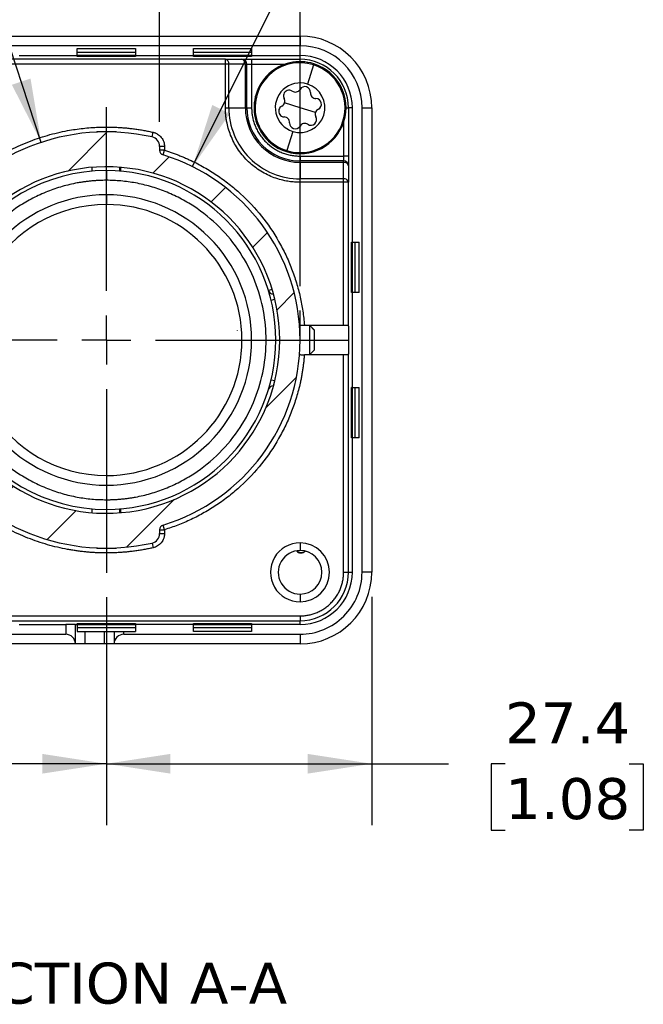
# Model space of a CAD drawing. Header units: millimetres. Extents: x 13 to 546, y 13 to 419.
# Tile 5 of 17: x 151 to 216, y 250 to 352. Entities that reach past the tile are written whole.
import ezdxf

# ---------------------------------------------------------------- set-up
doc = ezdxf.new("R2010")
doc.units = ezdxf.units.MM
doc.header["$LTSCALE"] = 2
doc.linetypes.add('SLD-Center', pattern=[19.05, 15.24, -1.27, 1.27, -1.27])
doc.linetypes.add('SLD-Solid', pattern=[0])
doc.layers.add('CENTER', color=40, linetype='SLD-Center')
doc.layers.add('DIMENSIONS', color=140, linetype='SLD-Solid', lineweight=25)
doc.layers.add('TEXT', color=140, linetype='SLD-Solid', lineweight=25)
doc.styles.add('SLDTEXTSTYLE0', font='VERDANA.TTF')
doc.dimstyles.new('SLDDIMSTYLE0', dxfattribs={"dimtxt": 4.316015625, "dimasz": 6.603999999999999, "dimexe": 0, "dimexo": 0.0625, "dimgap": 1.07900390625, "dimtad": 0, "dimtih": 1, "dimtoh": 1, "dimrnd": 1e-09, "dimzin": 12, "dimdsep": 46, "dimtxsty": 'SLDTEXTSTYLE0', "dimsah": 1, "dimcen": 0.09, "dimadec": 0, "dimazin": 3, "dimtfac": 1, "dimtofl": 0, "dimtmove": 0, "dimatfit": 3, "dimfxl": 0, "dimfrac": 2, "dimtolj": 1, "dimtzin": 12, "dimarcsym": 0})
doc.dimstyles.new('SLDDIMSTYLE2', dxfattribs={"dimtxt": 4.316015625, "dimasz": 6.603999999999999, "dimexe": 0, "dimexo": 0.0625, "dimgap": 1.07900390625, "dimtad": 0, "dimtih": 1, "dimtoh": 1, "dimrnd": 1e-09, "dimzin": 12, "dimdsep": 46, "dimtxsty": 'SLDTEXTSTYLE0', "dimsah": 1, "dimcen": 0.09, "dimadec": 0, "dimazin": 3, "dimtfac": 1, "dimtmove": 0, "dimatfit": 0, "dimfxl": 0, "dimfrac": 2, "dimtolj": 1, "dimtzin": 12, "dimarcsym": 0})
doc.dimstyles.new('SLDDIMSTYLE3', dxfattribs={"dimtxt": 4.316015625, "dimasz": 6.603999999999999, "dimexe": 0, "dimexo": 0.0625, "dimgap": 1.07900390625, "dimtad": 0, "dimtih": 1, "dimtoh": 1, "dimrnd": 1e-09, "dimzin": 4, "dimdsep": 46, "dimtxsty": 'SLDTEXTSTYLE0', "dimsah": 1, "dimcen": 0, "dimadec": 0, "dimazin": 1, "dimtfac": 1, "dimtofl": 0, "dimtmove": 0, "dimatfit": 3, "dimfxl": 0, "dimfrac": 2, "dimtolj": 1, "dimtzin": 12, "dimarcsym": 0})

# ---------------------------------------------------------------- blocks, each defined once
blk = doc.blocks.new('_D_6')
at = {"layer": 'DIMENSIONS'}
for p, q in [((138.3385113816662, 326.7685488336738), (138.3385113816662, 388.2733911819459)), ((165.8385113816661, 341.0632881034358), (165.8385113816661, 388.2733911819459)), ((112.3509504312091, 381.9233907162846), (110.9016218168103, 381.9233907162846)), ((110.9016218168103, 381.9233907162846), (110.9016218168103, 375.0638227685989)), ((125.1763835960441, 381.9233907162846), (126.6257122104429, 381.9233907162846)), ((126.6257122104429, 381.9233907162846), (126.6257122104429, 375.0638227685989)), ((138.3385113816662, 381.9233911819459), (131.0246203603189, 381.9233911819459)), ((165.8385113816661, 381.9233911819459), (138.3385113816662, 381.9233911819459)), ((110.9016218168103, 375.0638227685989), (112.3509504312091, 375.0638227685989)), ((126.6257122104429, 375.0638227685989), (125.1763835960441, 375.0638227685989))]:
    blk.add_line(p, q, dxfattribs=at)
for points in [[(138.3385113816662, 381.9233911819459), (144.9425113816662, 380.9073911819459), (144.9425113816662, 382.9393911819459)], [(165.8385113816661, 381.9233911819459), (159.234511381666, 382.9393911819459), (159.234511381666, 380.9073911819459)]]:
    blk.add_solid(points, dxfattribs=at)
at = {"layer": 'DIMENSIONS', "char_height": 4.233333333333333, "attachment_point": 1, "style": 'SLDTEXTSTYLE0'}
for s, insert in [('27.5', (112.3509508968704, 388.2664298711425)), ('1.08', (112.3509504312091, 380.4406426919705))]:
    blk.add_mtext(s, dxfattribs=dict(at, insert=insert))
blk = doc.blocks.new('_D_7')
at = {"layer": 'DIMENSIONS'}
for p, q in [((165.8385113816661, 341.0632881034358), (165.8385113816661, 388.2733911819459)), ((180.3385113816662, 324.1018326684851), (180.3385113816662, 388.2733911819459)), ((165.8385113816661, 381.9233911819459), (153.1385113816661, 381.9233911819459)), ((180.3385113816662, 381.9233911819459), (192.5993807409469, 381.9233911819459)), ((198.4476170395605, 381.9233907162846), (196.9982884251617, 381.9233907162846)), ((196.9982884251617, 381.9233907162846), (196.9982884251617, 375.0638227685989)), ((211.2730502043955, 381.9233907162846), (212.7223788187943, 381.9233907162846)), ((212.7223788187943, 381.9233907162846), (212.7223788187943, 375.0638227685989)), ((196.9982884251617, 375.0638227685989), (198.4476170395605, 375.0638227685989)), ((212.7223788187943, 375.0638227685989), (211.2730502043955, 375.0638227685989))]:
    blk.add_line(p, q, dxfattribs=at)
for points in [[(165.8385113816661, 381.9233911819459), (159.234511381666, 382.9393911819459), (159.234511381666, 380.9073911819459)], [(180.3385113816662, 381.9233911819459), (186.9425113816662, 380.9073911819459), (186.9425113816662, 382.9393911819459)]]:
    blk.add_solid(points, dxfattribs=at)
at = {"layer": 'DIMENSIONS', "char_height": 4.233333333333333, "attachment_point": 1, "style": 'SLDTEXTSTYLE0'}
for s, insert in [('14.5', (198.4476175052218, 388.2664298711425)), ('0.57', (198.4476170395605, 380.4406426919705))]:
    blk.add_mtext(s, dxfattribs=dict(at, insert=insert))
blk = doc.blocks.new('_D_8')
at = {"layer": 'DIMENSIONS'}
for p, q in [((169.2389695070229, 336.4336718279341), (182.4893228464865, 363.0973457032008)), ((182.4893228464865, 363.0973457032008), (195.1893228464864, 363.0973457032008)), ((198.4476168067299, 363.0973452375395), (196.9982881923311, 363.0973452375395)), ((196.9982881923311, 363.0973452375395), (196.9982881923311, 356.2377772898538)), ((211.2730499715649, 363.0973452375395), (212.7223785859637, 363.0973452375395)), ((212.7223785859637, 363.0973452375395), (212.7223785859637, 356.2377772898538)), ((196.9982881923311, 356.2377772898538), (198.4476168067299, 356.2377772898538)), ((212.7223785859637, 356.2377772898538), (211.2730499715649, 356.2377772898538))]:
    blk.add_line(p, q, dxfattribs=at)
blk.add_solid([(169.2389695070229, 336.4336718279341), (173.0877482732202, 341.8955372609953), (171.2680532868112, 342.7998238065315)], dxfattribs=at)
at = {"layer": 'DIMENSIONS', "char_height": 4.233333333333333, "attachment_point": 1, "style": 'SLDTEXTSTYLE0'}
for s, insert in [('%%c', (195.1893228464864, 369.4403843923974)), ('40.0', (201.7059121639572, 369.4403843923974)), ('1.57', (198.4476168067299, 361.6145972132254))]:
    blk.add_mtext(s, dxfattribs=dict(at, insert=insert))
blk = doc.blocks.new('_D_9')
at = {"layer": 'DIMENSIONS'}
for p, q in [((112.3509501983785, 363.0973452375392), (110.9016215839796, 363.0973452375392)), ((110.9016215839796, 363.0973452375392), (110.9016215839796, 356.2377772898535)), ((125.1763833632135, 363.0973452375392), (126.6257119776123, 363.0973452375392)), ((126.6257119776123, 363.0973452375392), (126.6257119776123, 356.2377772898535)), ((145.6499958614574, 363.0973457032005), (128.4346782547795, 363.0973457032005)), ((153.6095406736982, 338.9431547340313), (145.6499958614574, 363.0973457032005)), ((110.9016215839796, 356.2377772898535), (112.3509501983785, 356.2377772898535)), ((126.6257119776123, 356.2377772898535), (125.1763833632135, 356.2377772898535))]:
    blk.add_line(p, q, dxfattribs=at)
blk.add_solid([(153.6095406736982, 338.9431547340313), (152.5076086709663, 345.5333609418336), (150.5776938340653, 344.8973949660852)], dxfattribs=at)
at = {"layer": 'DIMENSIONS', "char_height": 4.233333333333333, "attachment_point": 1, "style": 'SLDTEXTSTYLE0'}
for s, insert in [('%%c', (109.092656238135, 369.4403843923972)), ('43.0', (115.6092455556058, 369.4403843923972)), ('1.69', (112.3509501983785, 361.6145972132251))]:
    blk.add_mtext(s, dxfattribs=dict(at, insert=insert))
blk = doc.blocks.new('_D_12')
at = {"layer": 'DIMENSIONS'}
for p, q in [((160.3385113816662, 291.9432881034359), (160.3385113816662, 268.3951137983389)), ((187.7385113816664, 291.9832881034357), (187.7385113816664, 268.3951137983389)), ((160.3385113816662, 274.7451137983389), (187.7385113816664, 274.7451137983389)), ((187.7385113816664, 274.7451137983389), (195.6621642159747, 274.7451137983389)), ((201.5104005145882, 274.7451133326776), (200.0610719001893, 274.7451133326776)), ((200.0610719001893, 274.7451133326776), (200.0610719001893, 267.8855453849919)), ((214.3358336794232, 274.7451133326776), (215.785162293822, 274.7451133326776)), ((215.785162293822, 274.7451133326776), (215.785162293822, 267.8855453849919)), ((200.0610719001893, 267.8855453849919), (201.5104005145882, 267.8855453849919)), ((215.785162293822, 267.8855453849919), (214.3358336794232, 267.8855453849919))]:
    blk.add_line(p, q, dxfattribs=at)
for points in [[(160.3385113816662, 274.7451137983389), (166.9425113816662, 273.7291137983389), (166.9425113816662, 275.7611137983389)], [(187.7385113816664, 274.7451137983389), (181.1345113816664, 275.7611137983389), (181.1345113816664, 273.7291137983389)]]:
    blk.add_solid(points, dxfattribs=at)
at = {"layer": 'DIMENSIONS', "char_height": 4.233333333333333, "attachment_point": 1, "style": 'SLDTEXTSTYLE0'}
for s, insert in [('27.4', (201.5104009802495, 281.0881524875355)), ('1.08', (201.5104005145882, 273.2623653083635))]:
    blk.add_mtext(s, dxfattribs=dict(at, insert=insert))
blk = doc.blocks.new('_D_13')
at = {"layer": 'DIMENSIONS'}
for p, q in [((132.9385113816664, 291.9832881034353), (132.9385113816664, 268.3951137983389)), ((160.3385113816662, 291.9432881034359), (160.3385113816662, 268.3951137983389)), ((112.3509504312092, 274.7451133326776), (110.9016218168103, 274.7451133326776)), ((110.9016218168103, 274.7451133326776), (110.9016218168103, 267.8855453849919)), ((125.1763835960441, 274.7451133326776), (126.625712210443, 274.7451133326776)), ((126.625712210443, 274.7451133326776), (126.625712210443, 267.8855453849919)), ((132.9385113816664, 274.7451137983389), (131.024620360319, 274.7451137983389)), ((160.3385113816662, 274.7451137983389), (132.9385113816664, 274.7451137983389)), ((110.9016218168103, 267.8855453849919), (112.3509504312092, 267.8855453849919)), ((126.625712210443, 267.8855453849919), (125.1763835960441, 267.8855453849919))]:
    blk.add_line(p, q, dxfattribs=at)
for points in [[(132.9385113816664, 274.7451137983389), (139.5425113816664, 273.7291137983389), (139.5425113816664, 275.761113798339)], [(160.3385113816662, 274.7451137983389), (153.7345113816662, 275.761113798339), (153.7345113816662, 273.7291137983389)]]:
    blk.add_solid(points, dxfattribs=at)
at = {"layer": 'DIMENSIONS', "char_height": 4.233333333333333, "attachment_point": 1, "style": 'SLDTEXTSTYLE0'}
for s, insert in [('27.4', (112.3509508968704, 281.0881524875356)), ('1.08', (112.3509504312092, 273.2623653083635))]:
    blk.add_mtext(s, dxfattribs=dict(at, insert=insert))
blk = doc.blocks.new('SW_CENTERMARKSYMBOL_0')
at = {"layer": 'CENTER', "color": 0}
for p, q in [((0, 5.079999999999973), (0, 24.03999999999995)), ((0, 0), (0, 2.539999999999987)), ((-5.080000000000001, 0), (-24.04000000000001, 0)), ((0, 0), (-2.540000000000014, 0)), ((0, 0), (0, -2.540000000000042)), ((0, 0), (2.539999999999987, 0)), ((5.080000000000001, 0), (24.03999999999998, 0)), ((0, -5.080000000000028), (0, -24.04000000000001))]:
    blk.add_line(p, q, dxfattribs=at)

msp = doc.modelspace()

# ---------------------------------------------------------------- hatches: boundary and pattern name
at = {"layer": 'DIMENSIONS'}
h = msp.add_hatch(dxfattribs=at)
h.set_pattern_fill('ANSI31', color=256, scale=2, style=0)
h.set_pattern_definition([(45, (0, 0), (-4.490128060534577, 4.490128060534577), [])])
edge = h.paths.add_edge_path(flags=0)
edge.add_arc((160.3385113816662, 318.5232881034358), 20, 287.0186474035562, 360.0000000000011)
edge.add_arc((160.3385113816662, 318.5232881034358), 20, 3.256887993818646e-13, 72.98135259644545)
edge.add_arc((166.3385113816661, 338.1255838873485), 0.4999999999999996, 180, 252.9813525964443, ccw=False)
edge.add_line((165.8385113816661, 338.1255838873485), (165.8385113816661, 338.5232881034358))
edge.add_arc((164.8385113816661, 338.5232881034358), 1, 0, 77.31961650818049)
edge.add_arc((160.3385113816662, 318.5232881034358), 21.5, 77.31961650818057, 282.680383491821)
edge.add_arc((164.8385113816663, 298.5232881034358), 1, 282.680383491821, 360.0000000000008)
edge.add_line((165.8385113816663, 298.5232881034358), (165.8385113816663, 298.9209923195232))
edge.add_arc((166.3385113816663, 298.9209923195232), 0.4999999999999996, 107.01864740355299, 180, ccw=False)
edge = h.paths.add_edge_path(flags=0)
edge.add_arc((160.3385113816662, 318.5232881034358), 17.9, 190.0149105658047, 359.99999999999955, ccw=False)
edge.add_line((142.7112620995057, 315.4103983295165), (142.7112620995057, 321.6361778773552))
edge.add_arc((160.3385113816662, 318.5232881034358), 17.9, -5.115907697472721e-13, 169.9850894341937, ccw=False)

# ---------------------------------------------------------------- linework, layer by layer
for p, q in [((140.3385113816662, 349.9232881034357), (180.3385113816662, 349.9232881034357)), ((180.3385113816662, 349.9232881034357), (180.3385113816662, 348.9232881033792)), ((180.3385113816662, 348.9232881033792), (140.3385113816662, 348.9232881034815)), ((151.3385113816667, 347.9232881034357), (157.3385113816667, 347.9232881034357)), ((157.3385113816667, 348.6232881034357), (163.3385113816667, 348.6232881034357)), ((157.3385113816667, 347.9232881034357), (157.3385113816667, 348.6232881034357)), ((163.3385113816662, 348.2232881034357), (157.3385113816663, 348.2232881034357)), ((163.3385113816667, 347.9232881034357), (157.3385113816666, 347.9232881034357)), ((157.3385113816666, 347.8232881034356), (157.3385113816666, 347.9232881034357)), ((163.3385113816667, 348.6232881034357), (163.3385113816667, 347.9232881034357)), ((163.3385113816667, 347.9232881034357), (169.3385113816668, 347.9232881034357)), ((163.3385113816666, 347.9232881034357), (163.3385113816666, 347.8232881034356)), ((169.3385113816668, 348.6232881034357), (175.3385113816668, 348.6232881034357)), ((169.3385113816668, 347.9232881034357), (169.3385113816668, 348.6232881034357)), ((175.3385113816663, 348.2232881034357), (169.3385113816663, 348.2232881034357)), ((175.3385113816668, 347.9232881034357), (169.3385113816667, 347.9232881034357)), ((169.3385113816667, 347.8232881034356), (169.3385113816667, 347.9232881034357)), ((175.3385113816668, 348.6232881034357), (175.3385113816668, 347.9232881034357)), ((175.3385113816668, 347.9232881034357), (180.3385113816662, 347.9232881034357)), ((175.3385113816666, 347.9232881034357), (175.3385113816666, 347.8232881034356)), ((180.3385113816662, 347.5232881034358), (180.3385113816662, 347.9232881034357)), ((172.6314046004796, 347.5232881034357), (140.3385113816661, 347.5232881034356)), ((172.6314046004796, 347.0232881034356), (140.3385113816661, 347.0232881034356)), ((163.3385113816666, 347.8232881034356), (157.3385113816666, 347.8232881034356)), ((175.3385113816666, 347.8232881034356), (169.3385113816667, 347.8232881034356)), ((172.6314046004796, 347.0232881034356), (172.6314046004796, 347.5232881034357)), ((172.6314046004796, 347.5232881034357), (174.3385113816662, 347.5232881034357)), ((172.6314046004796, 342.5232881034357), (172.6314046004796, 347.0232881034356)), ((172.9849579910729, 347.0232881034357), (172.6314046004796, 347.0232881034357)), ((172.9849579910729, 342.5232881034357), (172.9849579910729, 347.0232881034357)), ((174.6920647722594, 347.0232881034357), (172.9849579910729, 347.0232881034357)), ((174.6920647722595, 342.5232881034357), (174.6920647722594, 347.0232881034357)), ((174.8385113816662, 347.0232881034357), (174.6920647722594, 347.0232881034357)), ((174.8385113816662, 342.5232881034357), (174.8385113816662, 347.0232881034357)), ((174.8385113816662, 347.0232881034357), (175.3385113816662, 347.0232881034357)), ((175.3385113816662, 347.5232881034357), (175.3385113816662, 347.0232881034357)), ((175.3385113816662, 347.5232881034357), (180.3385113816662, 347.5232881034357)), ((175.3385113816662, 347.0232881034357), (175.3385113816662, 342.5232881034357)), ((175.3385113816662, 347.0232881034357), (178.8178207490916, 347.0232881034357)), ((180.3385113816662, 347.2732881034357), (180.3385113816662, 347.5232881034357)), ((181.7172022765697, 346.9553975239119), (181.0981460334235, 344.9653031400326)), ((181.7494024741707, 347.0589122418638), (181.7172022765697, 346.9553975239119)), ((180.3385113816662, 342.5232881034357), (178.7433243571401, 343.0195009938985)), ((172.6314046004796, 342.5232881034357), (172.9849579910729, 342.5232881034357)), ((172.9849579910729, 342.5232881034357), (174.6920647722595, 342.5232881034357)), ((174.6920647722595, 342.5232881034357), (174.8385113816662, 342.5232881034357)), ((174.8385113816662, 342.5232881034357), (175.3385113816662, 342.5232881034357)), ((181.9336984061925, 342.0270752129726), (180.3385113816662, 342.5232881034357)), ((185.0885113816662, 342.5232881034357), (185.3385113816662, 342.5232881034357)), ((185.3385113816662, 342.5232881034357), (185.3385113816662, 337.5232881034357)), ((185.7385113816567, 342.5232881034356), (185.3385113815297, 342.5232881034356)), ((185.7385113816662, 328.6232881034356), (185.7385113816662, 342.5232881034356)), ((186.7385113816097, 294.5232881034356), (186.7385113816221, 342.5232881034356)), ((186.7385113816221, 342.5232881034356), (187.7385113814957, 342.5232881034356)), ((187.7385113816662, 342.5232881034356), (187.7385113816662, 294.5232881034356)), ((184.8385113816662, 341.0025974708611), (184.8385113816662, 337.5232881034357)), ((159.3385113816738, 340.0232881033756), (159.3140920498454, 339.9988687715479)), ((161.2627359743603, 340.0232881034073), (159.3385113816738, 340.0232881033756)), ((160.3385113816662, 340.0232881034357), (160.3385113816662, 340.5232881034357)), ((161.3385113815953, 340.0232881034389), (161.2627359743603, 340.0232881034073)), ((161.2818730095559, 340.0025820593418), (161.2627359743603, 340.0232881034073)), ((161.3629307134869, 339.9988687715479), (161.3385113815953, 340.0232881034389)), ((165.0580235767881, 339.4988978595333), (165.1677796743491, 339.986702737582)), ((179.5788767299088, 340.0812730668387), (178.9598204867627, 338.0911786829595)), ((165.8385113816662, 338.5232881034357), (165.8385113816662, 338.1255838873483)), ((166.3385113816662, 338.5232881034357), (165.8385113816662, 338.5232881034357)), ((166.3385113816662, 338.1255838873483), (165.8385113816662, 338.1255838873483)), ((166.1921699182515, 337.647479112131), (166.3385113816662, 338.1255838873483)), ((166.3385113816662, 338.5232881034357), (166.3385113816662, 338.1255838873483)), ((178.9598204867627, 338.0911786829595), (178.9276202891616, 337.9876639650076)), ((180.3385113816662, 337.5232881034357), (180.3385113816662, 337.0232881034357)), ((180.3385113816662, 337.5232881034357), (184.8385113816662, 337.5232881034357)), ((180.3385113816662, 336.876841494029), (180.3385113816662, 337.0232881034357)), ((184.8385113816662, 337.0232881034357), (180.3385113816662, 337.0232881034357)), ((180.3385113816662, 336.8768414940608), (180.3385113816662, 335.1697347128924)), ((184.8385113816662, 336.876841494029), (180.3385113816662, 336.876841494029)), ((184.8385113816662, 337.5232881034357), (184.8385113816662, 337.0232881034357)), ((185.3385113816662, 337.5232881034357), (184.8385113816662, 337.5232881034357)), ((184.8385113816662, 336.876841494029), (184.8385113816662, 337.0232881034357)), ((184.8385113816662, 335.1697347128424), (184.8385113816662, 336.876841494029)), ((158.8385113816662, 336.3603282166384), (158.8385113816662, 335.9588838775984)), ((160.3385113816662, 336.0232881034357), (160.3385113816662, 335.0232881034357)), ((161.7248482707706, 335.9682893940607), (161.7248482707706, 336.369522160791)), ((161.8385113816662, 335.9588783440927), (161.8385113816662, 336.3603282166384)), ((185.3385113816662, 336.5232881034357), (185.3385113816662, 334.8161813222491)), ((180.3385113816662, 334.8161813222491), (180.3385113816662, 335.1697347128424)), ((184.8385113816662, 335.1697347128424), (180.3385113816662, 335.1697347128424)), ((184.8385113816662, 334.8161813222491), (180.3385113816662, 334.8161813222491)), ((184.8385113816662, 334.8161813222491), (184.8385113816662, 335.1697347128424)), ((184.8385113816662, 320.0482881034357), (184.8385113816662, 334.8161813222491)), ((185.3385113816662, 334.8161813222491), (184.8385113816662, 334.8161813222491)), ((185.3385113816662, 319.963991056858), (185.3385113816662, 334.8161813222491)), ((160.3385113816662, 333.5232881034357), (160.3385113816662, 332.5232881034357)), ((185.6385113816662, 323.4232881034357), (185.6385113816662, 328.6232881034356)), ((185.6385113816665, 328.6232881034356), (185.7385113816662, 328.6232881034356)), ((185.7385113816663, 323.4232881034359), (185.7385113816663, 328.623288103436)), ((185.7385113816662, 328.6232881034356), (186.4385113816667, 328.6232881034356)), ((186.0385113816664, 323.4232881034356), (186.0385113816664, 328.6232881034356)), ((186.4385113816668, 323.4232881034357), (186.4385113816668, 328.6232881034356)), ((177.4602198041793, 323.744121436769), (177.0776117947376, 323.6274547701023)), ((177.3437174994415, 322.6552325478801), (177.7324079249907, 322.7496769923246)), ((177.5558718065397, 323.2732881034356), (177.5558718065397, 323.4194600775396)), ((177.5967702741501, 323.2732881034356), (177.5558718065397, 323.2732881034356)), ((185.7385113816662, 323.4232881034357), (185.6385113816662, 323.4232881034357)), ((185.7385113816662, 313.6232881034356), (185.7385113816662, 323.4232881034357)), ((186.4385113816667, 323.4232881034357), (185.7385113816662, 323.4232881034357)), ((173.8385113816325, 319.5232881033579), (173.8385113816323, 319.5157950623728)), ((181.3385113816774, 320.0120485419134), (180.3964394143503, 320.0120485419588)), ((180.7817101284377, 320.0482881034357), (184.8385113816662, 320.0482881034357)), ((181.3385113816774, 320.0232881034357), (180.783559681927, 320.0232881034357)), ((181.8385113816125, 319.5232881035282), (181.3385113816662, 320.0232881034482)), ((181.3385113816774, 320.0120485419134), (181.3385113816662, 320.0232881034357)), ((181.8385113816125, 319.515795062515), (181.3385113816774, 320.0120485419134)), ((181.3385113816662, 317.0232881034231), (181.3385113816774, 320.0120485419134)), ((181.8385113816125, 319.515795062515), (181.8385113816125, 319.5232881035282)), ((181.8385113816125, 317.5232881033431), (181.8385113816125, 319.515795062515)), ((185.3385113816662, 319.963991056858), (185.3385113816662, 318.5232881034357)), ((181.8385113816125, 318.5232881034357), (185.3385113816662, 318.5232881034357)), ((185.3385113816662, 318.5232881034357), (185.3385113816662, 317.0825851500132)), ((181.3385113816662, 317.0232881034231), (181.8385113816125, 317.5232881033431)), ((184.8385113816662, 316.9982881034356), (180.7817101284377, 316.9982881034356)), ((180.783559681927, 317.0232881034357), (181.3385113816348, 317.0232881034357)), ((184.8385113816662, 294.5232881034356), (184.8385113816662, 316.9982881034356)), ((185.3385113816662, 294.5232881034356), (185.3385113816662, 317.0825851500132)), ((177.7324079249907, 314.2968992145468), (177.3437174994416, 314.3913436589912)), ((177.5558718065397, 313.7732881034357), (177.5967702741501, 313.7732881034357)), ((185.6385113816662, 308.4232881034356), (185.6385113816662, 313.6232881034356)), ((185.7385113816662, 313.6232881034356), (185.6385113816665, 313.6232881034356)), ((185.7385113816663, 308.423288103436), (185.7385113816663, 313.623288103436)), ((185.7385113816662, 313.6232881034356), (186.4385113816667, 313.6232881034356)), ((186.0385113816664, 308.4232881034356), (186.0385113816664, 313.6232881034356)), ((186.4385113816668, 308.4232881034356), (186.4385113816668, 313.6232881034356)), ((185.7385113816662, 308.4232881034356), (185.6385113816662, 308.4232881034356)), ((185.7385113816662, 294.5232881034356), (185.7385113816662, 308.4232881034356)), ((186.4385113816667, 308.4232881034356), (185.7385113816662, 308.4232881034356)), ((160.3385113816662, 304.5232881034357), (160.3385113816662, 303.5232881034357)), ((160.3385113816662, 302.0232881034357), (160.3385113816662, 301.0232881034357)), ((158.8385113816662, 301.087692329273), (158.8385113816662, 300.6862479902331)), ((161.7248482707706, 300.6770540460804), (161.7248482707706, 301.0782868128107)), ((161.8385113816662, 300.6862479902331), (161.8385113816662, 301.087692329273)), ((166.3385113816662, 298.920992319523), (166.1921699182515, 299.3990970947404)), ((165.8385113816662, 298.920992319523), (165.8385113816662, 298.5232881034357)), ((165.8385113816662, 298.920992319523), (166.3385113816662, 298.920992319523)), ((165.8385113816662, 298.5232881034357), (166.3385113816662, 298.5232881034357)), ((166.3385113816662, 298.920992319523), (166.3385113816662, 298.5232881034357)), ((159.3140920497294, 297.0477074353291), (159.3385113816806, 297.0232881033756)), ((161.2627359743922, 297.0232881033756), (161.3038799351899, 297.0678053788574)), ((161.3385113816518, 297.0232881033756), (161.3629307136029, 297.0477074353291)), ((165.0580235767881, 297.5476783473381), (165.1677796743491, 297.0598734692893)), ((180.3385113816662, 297.5732881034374), (180.3385113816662, 296.7732881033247)), ((159.3385113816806, 297.0232881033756), (161.2627359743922, 297.0232881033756)), ((160.3385113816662, 297.0232881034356), (160.3385113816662, 296.5232881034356)), ((161.2627359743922, 297.0232881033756), (161.3385113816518, 297.0232881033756)), ((184.8385113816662, 294.5232881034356), (185.3385113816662, 294.5232881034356)), ((185.3385113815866, 294.5232881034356), (185.7385113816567, 294.5232881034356)), ((187.7385113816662, 294.5232881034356), (186.7385113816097, 294.5232881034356)), ((180.3385113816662, 292.2732881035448), (180.3385113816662, 291.4732881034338)), ((148.0456181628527, 290.0232881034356), (180.3385113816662, 290.0232881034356)), ((180.3385113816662, 290.0232881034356), (180.3385113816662, 289.5232881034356)), ((148.0456181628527, 289.5232881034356), (180.3385113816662, 289.5232881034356)), ((151.3385113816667, 289.1232881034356), (156.1385113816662, 289.1232881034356)), ((156.1385113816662, 289.1232881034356), (156.1385113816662, 288.1232881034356)), ((157.1385113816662, 289.1232881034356), (156.1385113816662, 289.1232881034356)), ((157.1385113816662, 287.1232881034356), (157.1385113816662, 289.1232881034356)), ((157.1385113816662, 289.1232881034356), (157.3385113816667, 289.1232881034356)), ((157.3385113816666, 289.2232881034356), (163.3385113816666, 289.2232881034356)), ((157.3385113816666, 289.1232881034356), (157.3385113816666, 289.2232881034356)), ((157.3385113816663, 289.1232881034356), (163.3385113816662, 289.1232881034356)), ((157.3385113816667, 289.1232881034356), (157.3385113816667, 288.4232881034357)), ((163.3385113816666, 289.2232881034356), (163.3385113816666, 289.1232881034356)), ((163.3385113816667, 289.1232881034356), (163.3385113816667, 288.4232881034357)), ((169.3385113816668, 289.1232881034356), (163.3385113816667, 289.1232881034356)), ((169.3385113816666, 289.2232881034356), (175.3385113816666, 289.2232881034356)), ((169.3385113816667, 289.1232881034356), (169.3385113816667, 289.2232881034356)), ((169.3385113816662, 289.1232881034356), (175.3385113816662, 289.1232881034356)), ((169.3385113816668, 288.4232881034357), (169.3385113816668, 289.1232881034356)), ((175.3385113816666, 289.2232881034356), (175.3385113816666, 289.1232881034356)), ((175.3385113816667, 289.1232881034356), (175.3385113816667, 288.4232881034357)), ((180.3385113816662, 289.1232881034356), (175.3385113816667, 289.1232881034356)), ((180.3385113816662, 289.1232881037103), (180.3385113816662, 289.5232881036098)), ((140.3385113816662, 288.1232881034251), (156.1385113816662, 288.1232881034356)), ((157.3385113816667, 288.8232881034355), (163.3385113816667, 288.8232881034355)), ((157.3385113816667, 288.4232881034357), (158.1385113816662, 288.4232881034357)), ((158.1385113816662, 287.1232881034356), (158.1385113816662, 288.4232881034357)), ((158.1385113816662, 288.4232881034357), (160.1385113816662, 288.4232881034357)), ((160.1385113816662, 287.1232881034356), (160.1385113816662, 288.4232881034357)), ((160.1385113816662, 288.4232881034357), (161.1385113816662, 288.4232881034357)), ((161.1385113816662, 288.4232881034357), (161.1385113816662, 287.1232881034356)), ((161.1385113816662, 288.4232881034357), (162.1385113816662, 288.4232881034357)), ((162.1385113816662, 288.1232881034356), (162.1385113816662, 288.4232881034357)), ((162.1385113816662, 288.4232881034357), (163.3385113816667, 288.4232881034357)), ((162.1385113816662, 288.1232881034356), (180.3385113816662, 288.1232881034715)), ((169.3385113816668, 288.8232881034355), (175.3385113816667, 288.8232881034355)), ((175.3385113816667, 288.4232881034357), (169.3385113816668, 288.4232881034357)), ((180.3385113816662, 288.1232881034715), (180.3385113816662, 287.1232881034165)), ((157.1385113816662, 287.1232881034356), (140.3385113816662, 287.1232881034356)), ((158.1385113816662, 287.1232881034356), (157.1385113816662, 287.1232881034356)), ((160.1385113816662, 287.1232881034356), (158.1385113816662, 287.1232881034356)), ((161.1385113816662, 287.1232881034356), (160.1385113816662, 287.1232881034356)), ((180.3385113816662, 287.1232881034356), (161.1385113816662, 287.1232881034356))]:
    msp.add_line(p, q)
for centre, radius, start, end in [((180.3385113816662, 342.5232881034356), 7.400000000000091, 0, 90), ((180.3385113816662, 342.5232881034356), 6.399999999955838, 6.786667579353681e-10, 90), ((180.3385113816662, 342.5232881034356), 5.400000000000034, 7.539092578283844e-14, 90), ((172.5430162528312, 347.0857881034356), 0.446339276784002, 351.9505330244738, 78.57824634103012), ((174.2501230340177, 347.0857881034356), 0.4463392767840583, 351.9505330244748, 78.57824634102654), ((174.3385113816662, 347.0232881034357), 0.5, 0, 90), ((180.3385113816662, 342.5232881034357), 4.750000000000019, 72.72071272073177, 252.720712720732), ((180.3385113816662, 342.5232881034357), 4.641592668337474, 72.72071272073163, 252.7207127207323), ((180.3385113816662, 342.5232881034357), 4.750000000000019, 252.720712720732, 72.72071272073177), ((180.3385113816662, 342.5232881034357), 4.641592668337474, 252.7207127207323, 72.72071272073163), ((180.3385113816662, 342.5232881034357), 5.000000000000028, 0, 90), ((180.3385113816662, 342.5232881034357), 2.557436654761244, 72.72071272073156, 252.7207127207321), ((180.3385113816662, 342.5232881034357), 2.557436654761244, 252.7207127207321, 72.72071272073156), ((179.2051453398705, 343.7506145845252), 0.5794166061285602, 162.7207127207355, 208.8416187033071), ((179.2051453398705, 343.7506145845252), 0.579416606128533, 56.599806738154, 162.7207127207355), ((179.8430639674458, 344.7180618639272), 0.5794166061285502, 236.5998067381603, 328.8416187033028), ((180.8347242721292, 344.1184751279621), 0.579416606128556, 356.5998067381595, 148.8416187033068), ((181.9915175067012, 344.0497450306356), 0.579416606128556, 176.5998067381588, 268.8416187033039), ((178.1900578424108, 343.1916049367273), 0.5794166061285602, 296.5998067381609, 28.84161870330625), ((181.9680903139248, 342.8911486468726), 0.5794166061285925, 296.5998067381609, 88.84161870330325), ((180.3385113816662, 342.5232881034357), 7.353553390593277, 180, 270.0000000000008), ((180.3385113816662, 342.5232881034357), 5.646446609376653, 180, 270.0000000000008), ((180.3385113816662, 342.5232881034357), 5.5, 180, 270.0000000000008), ((178.7089324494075, 342.1554275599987), 0.5794166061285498, 162.7207127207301, 268.8416187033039), ((178.7089324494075, 342.1554275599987), 0.5794166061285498, 116.5998067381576, 162.7207127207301), ((182.4869649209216, 341.854971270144), 0.5794166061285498, 162.7207127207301, 208.8416187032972), ((182.4869649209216, 341.854971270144), 0.5794166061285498, 116.5998067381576, 162.7207127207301), ((178.6855052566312, 340.9968311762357), 0.5794166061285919, 356.5998067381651, 88.84161870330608), ((179.8422984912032, 340.9281010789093), 0.5794166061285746, 176.5998067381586, 328.8416187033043), ((180.8339587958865, 340.3285143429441), 0.5794166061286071, 56.59980673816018, 148.8416187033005), ((181.4718774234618, 341.2959616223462), 0.5794166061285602, 236.5998067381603, 28.84161870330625), ((160.3385113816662, 318.5232881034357), 21.50000000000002, 77.31961650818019, 282.6803834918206), ((164.8385113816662, 338.5232881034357), 1.000000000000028, 0, 77.31961650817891), ((166.3385113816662, 338.1255838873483), 0.5000000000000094, 180, 252.9813525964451), ((160.3385113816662, 318.5232881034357), 19.99999999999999, 4.071109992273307e-13, 72.98135259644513), ((184.8385113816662, 336.5232881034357), 0.5, 0, 90), ((184.9010113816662, 336.4348997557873), 0.446339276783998, 11.42175365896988, 98.04946697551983), ((160.3385113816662, 318.5232881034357), 17.90000000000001, 4.09385362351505e-13, 169.9850894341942), ((160.3385113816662, 318.5232881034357), 17.5, 90, 270.0000000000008), ((160.3385113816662, 318.5232881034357), 17.5, 270.0000000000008, 90), ((184.9010113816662, 334.7277929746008), 0.446339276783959, 11.42175365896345, 98.04946697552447), ((160.3385113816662, 318.5232881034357), 14, 90, 270.0000000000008), ((160.3385113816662, 318.5232881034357), 14, 270.0000000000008, 90), ((177.5558718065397, 323.7732881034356), 0.5, 196.9577632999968, 270.0000000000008), ((160.3385113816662, 318.5232881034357), 17.90000000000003, 190.0149105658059, 4.09385362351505e-13), ((160.3385113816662, 318.5232881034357), 20, 287.0186474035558, 4.071109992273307e-13), ((177.5558718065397, 313.2732881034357), 0.5, 90, 163.0422366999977), ((166.3385113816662, 298.920992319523), 0.5000000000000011, 107.0186474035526, 179.9999999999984), ((164.8385113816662, 298.5232881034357), 1.000000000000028, 282.6803834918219, 0), ((180.3385113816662, 294.5232881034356), 3.050000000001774, 90, 270.0000000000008), ((180.3385113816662, 294.5232881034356), 3.050000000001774, 270.0000000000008, 90), ((180.3385113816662, 294.5232881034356), 2.250000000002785, 90, 270.0000000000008), ((180.4385113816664, 297.1232881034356), 0.6000000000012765, 219.2630328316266, 316.3317708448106), ((180.4385113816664, 297.1232881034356), 0.5525131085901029, 222.2282019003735, 313.3666017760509), ((180.3385113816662, 294.5232881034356), 2.250000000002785, 270.0000000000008, 90), ((180.3385113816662, 294.5232881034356), 5.000000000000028, 270.0000000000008, 0), ((180.3385113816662, 294.5232881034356), 5.400000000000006, 270.0000000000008, 0), ((180.3385113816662, 294.5232881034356), 6.399999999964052, 270.0000000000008, 1.011766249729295e-09), ((180.3385113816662, 294.5232881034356), 7.400000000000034, 270.0000000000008, 0), ((156.1385113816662, 287.1232881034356), 1, 0, 90), ((162.1385113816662, 287.1232881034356), 1, 90, 180)]:
    msp.add_arc(centre, radius, start, end)
for points, knots in [([(174.3385113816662, 347.5232881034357), (174.3393460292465, 347.5232881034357), (174.3410084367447, 347.5232881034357), (174.3546989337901, 347.5232881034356), (174.376643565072, 347.5232881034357), (174.419162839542, 347.5232881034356), (174.4964624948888, 347.5232881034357), (174.6264955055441, 347.5232881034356), (174.7853508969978, 347.5232881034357), (174.9631453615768, 347.5232881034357), (175.1499169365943, 347.5232881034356), (175.2756174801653, 347.5232881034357), (175.3385113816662, 347.5232881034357)], [0, 0, 0, 0, 0.06025898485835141, 0.1200207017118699, 0.1798243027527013, 0.2402078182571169, 0.3699983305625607, 0.5001303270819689, 0.6299209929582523, 0.7600531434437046, 0.8799432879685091, 1, 1, 1, 1]), ([(180.3385113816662, 334.8161813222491), (180.2443954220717, 334.8171693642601), (180.05633862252, 334.8191436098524), (179.7747654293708, 334.8351682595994), (179.4940962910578, 334.8607636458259), (179.2143248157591, 334.8968672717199), (178.7830630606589, 334.9685401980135), (178.2054889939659, 335.1044720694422), (177.4874913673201, 335.3494228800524), (176.7871779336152, 335.6681752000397), (175.8808703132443, 336.1976100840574), (174.8497896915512, 337.0345658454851), (174.0129436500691, 338.065510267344), (173.4834815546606, 338.9717973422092), (173.1647652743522, 339.6719398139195), (172.9197811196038, 340.3901068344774), (172.7693180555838, 341.0286416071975), (172.6841935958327, 341.5847630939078), (172.6396252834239, 342.0531190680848), (172.6341467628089, 342.3664544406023), (172.6314046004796, 342.5232881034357)], [0, 0, 0, 0, 0.02333726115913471, 0.04663109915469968, 0.06991278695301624, 0.09321364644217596, 0.1165649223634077, 0.1783068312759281, 0.2400920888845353, 0.3044081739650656, 0.3687677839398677, 0.5000056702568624, 0.6312435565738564, 0.6955596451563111, 0.7599192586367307, 0.8216611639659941, 0.8834464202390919, 0.9223120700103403, 0.9611148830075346, 0.9999999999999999, 0.9999999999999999, 0.9999999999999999, 0.9999999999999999]), ([(175.3385113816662, 342.5232881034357), (175.3395587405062, 342.4441514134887), (175.3416465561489, 342.2863995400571), (175.358701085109, 342.0508881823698), (175.3859774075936, 341.8174506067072), (175.4244552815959, 341.5860900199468), (175.4738749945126, 341.3568101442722), (175.5342987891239, 341.1296143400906), (175.6057308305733, 340.9045061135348), (175.7186981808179, 340.5985722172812), (175.8911923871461, 340.2193756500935), (176.1481627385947, 339.7796799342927), (176.4506065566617, 339.3650938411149), (176.9114683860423, 338.8541622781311), (177.4465379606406, 338.4195125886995), (178.0344401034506, 338.076090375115), (178.4886359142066, 337.8693750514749), (178.9545857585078, 337.7102067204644), (179.4182341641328, 337.6017550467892), (179.8809994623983, 337.5352913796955), (180.1859779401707, 337.5272899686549), (180.3385113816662, 337.5232881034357)], [0, 0, 0, 0, 0.03023994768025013, 0.06028061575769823, 0.0901883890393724, 0.1200305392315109, 0.1498747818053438, 0.1797888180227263, 0.2098398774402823, 0.2400942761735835, 0.3043854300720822, 0.3687436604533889, 0.4344028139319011, 0.500130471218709, 0.6313415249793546, 0.6956326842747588, 0.7599909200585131, 0.8217084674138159, 0.8834928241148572, 0.9417295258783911, 1, 1, 1, 1]), ([(160.3385113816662, 296.5232881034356), (160.1891431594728, 296.524159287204), (159.8906183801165, 296.5259004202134), (159.4432707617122, 296.5400124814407), (158.9967418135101, 296.5625483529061), (158.5510316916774, 296.5943302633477), (158.1061408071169, 296.6351381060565), (157.6620687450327, 296.6850310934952), (157.2188181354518, 296.7439921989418), (156.7763802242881, 296.8120300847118), (155.7819378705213, 296.9856480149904), (154.2496062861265, 297.3462445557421), (152.1999381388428, 298.0455886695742), (150.2011216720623, 298.9552452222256), (148.2660903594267, 300.0861343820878), (146.442286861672, 301.4164709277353), (144.7548780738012, 302.9394011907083), (143.2318080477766, 304.6269237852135), (141.9015516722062, 306.450566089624), (140.7705503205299, 308.3857568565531), (139.8609358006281, 310.3843284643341), (139.1615366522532, 312.4344314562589), (138.5275665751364, 315.1264606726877), (138.2149974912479, 318.5232879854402), (138.5275511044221, 321.9199407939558), (139.1614869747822, 324.6119753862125), (139.8608065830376, 326.6619224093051), (140.7704699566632, 328.6606611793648), (141.9013572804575, 330.5957136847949), (143.2316942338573, 332.4195114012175), (144.7546247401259, 334.1069216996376), (146.4421459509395, 335.6299915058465), (148.2657935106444, 336.9602472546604), (150.2009650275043, 338.091251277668), (152.1996072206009, 339.0008559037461), (154.2494569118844, 339.7002905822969), (155.898040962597, 340.0882512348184), (157.1292340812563, 340.2929862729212), (157.9276820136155, 340.3960349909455), (158.7288548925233, 340.4690963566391), (159.5327728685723, 340.5148345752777), (160.0697469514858, 340.5204683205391), (160.3385113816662, 340.5232881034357)], [0, 0, 0, 0, 0.006486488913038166, 0.01296378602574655, 0.01943456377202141, 0.02590150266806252, 0.03236728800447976, 0.03883460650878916, 0.04530614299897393, 0.05178457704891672, 0.05827257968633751, 0.08914412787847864, 0.1200232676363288, 0.1521816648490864, 0.1843476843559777, 0.2171903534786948, 0.25004080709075, 0.2828834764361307, 0.3157339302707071, 0.3478923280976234, 0.3800583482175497, 0.4109298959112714, 0.4418090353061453, 0.5000011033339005, 0.5581931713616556, 0.5890647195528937, 0.6199438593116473, 0.6521022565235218, 0.6842682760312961, 0.7171109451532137, 0.7499613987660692, 0.782804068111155, 0.8156545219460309, 0.8478129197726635, 0.8799789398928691, 0.9108504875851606, 0.9417296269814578, 0.9533981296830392, 0.9650437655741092, 0.9766821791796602, 0.9883290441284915, 1, 1, 1, 1]), ([(160.3385113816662, 340.5232881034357), (160.5012887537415, 340.5222577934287), (160.8265248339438, 340.5201991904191), (161.3137442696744, 340.5035021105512), (161.7997717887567, 340.4768347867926), (162.2846067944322, 340.439224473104), (162.7682500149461, 340.3909358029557), (163.2506970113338, 340.3318811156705), (163.7319626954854, 340.2621469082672), (164.2119896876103, 340.1814748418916), (164.6909909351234, 340.0908140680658), (165.0087463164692, 340.0214291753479), (165.1677796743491, 339.986702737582)], [0, 0, 0, 0, 0.1002948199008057, 0.2003932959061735, 0.3003442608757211, 0.4001967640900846, 0.4999999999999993, 0.5998032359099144, 0.699655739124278, 0.7996067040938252, 0.8997051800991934, 1, 1, 1, 1]), ([(165.1677796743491, 339.986702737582), (165.2076146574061, 339.9767656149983), (165.2870370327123, 339.9569531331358), (165.4024851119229, 339.9150521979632), (165.5143359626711, 339.8643850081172), (165.6616551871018, 339.7822464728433), (165.8355162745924, 339.6545597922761), (166.0154301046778, 339.4650840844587), (166.1611042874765, 339.247770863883), (166.2632593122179, 339.0128128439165), (166.3271291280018, 338.7690024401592), (166.3347159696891, 338.6052215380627), (166.3385113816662, 338.5232881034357)], [0, 0, 0, 0, 0.06086934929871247, 0.1213603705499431, 0.1818833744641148, 0.2428480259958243, 0.3713444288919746, 0.5001000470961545, 0.6285965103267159, 0.7573521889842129, 0.8786124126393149, 1, 1, 1, 1]), ([(166.3385113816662, 338.1255838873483), (166.4727922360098, 338.083612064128), (166.7412185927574, 337.9997107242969), (167.1403277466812, 337.8634554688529), (167.5365061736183, 337.7196868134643), (167.9295239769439, 337.5676529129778), (168.3194412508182, 337.4075563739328), (168.7062460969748, 337.2393386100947), (169.424109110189, 336.9094688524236), (170.4536239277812, 336.3759790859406), (171.7638522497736, 335.5674846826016), (173.0197793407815, 334.6557445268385), (174.617177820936, 333.2982487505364), (176.4181684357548, 331.3704351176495), (177.900776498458, 329.1884742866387), (178.8722056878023, 327.3308400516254), (179.4841633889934, 325.9048059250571), (179.9836071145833, 324.448258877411), (180.303252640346, 323.2243618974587), (180.5027667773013, 322.2434990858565), (180.6231966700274, 321.5155663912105), (180.7191825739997, 320.7838364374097), (180.7608579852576, 320.2935841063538), (180.7817101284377, 320.0482881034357)], [0, 0, 0, 0, 0.01717288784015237, 0.03432846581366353, 0.05147399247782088, 0.06861673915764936, 0.08576398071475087, 0.1029229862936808, 0.1201010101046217, 0.1821977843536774, 0.2443158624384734, 0.3078724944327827, 0.3714509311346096, 0.5000021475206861, 0.6285533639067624, 0.6921099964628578, 0.7556884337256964, 0.8177852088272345, 0.8799032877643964, 0.9099430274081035, 0.9399463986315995, 0.9699523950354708, 1, 1, 1, 1]), ([(185.3385113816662, 337.5232881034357), (185.3385113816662, 337.4917636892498), (185.3385113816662, 337.428975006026), (185.3385113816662, 337.3357259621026), (185.3385113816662, 337.2440925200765), (185.3385113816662, 337.1203156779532), (185.3385113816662, 336.9702479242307), (185.3385113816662, 336.8115675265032), (185.3385113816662, 336.6812023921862), (185.3385113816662, 336.5901148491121), (185.3385113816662, 336.5332776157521), (185.3385113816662, 336.5266194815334), (185.3385113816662, 336.5232881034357)], [0, 0, 0, 0, 0.06025898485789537, 0.1200207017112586, 0.1798243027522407, 0.2402078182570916, 0.369998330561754, 0.5001303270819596, 0.6299209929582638, 0.7600531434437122, 0.8799432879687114, 1, 1, 1, 1]), ([(160.3385113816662, 335.0232881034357), (160.2124989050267, 335.0224612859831), (159.9606661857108, 335.0208089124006), (159.58333581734, 335.0074131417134), (159.2067783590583, 334.9860201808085), (158.8309942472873, 334.955849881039), (158.4559832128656, 334.9171107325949), (158.0817477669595, 334.8697480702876), (157.7082799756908, 334.8137724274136), (156.9347464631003, 334.6797355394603), (155.7718525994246, 334.4060684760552), (154.234635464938, 333.8816086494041), (152.7354341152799, 333.1992145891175), (150.7951703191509, 332.06580518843), (148.5876779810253, 330.2735291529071), (146.4447621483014, 327.6349636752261), (144.9127175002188, 324.6778308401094), (144.0286699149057, 321.6026562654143), (143.7461969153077, 318.5232881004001), (144.0286699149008, 315.4439199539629), (144.9127175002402, 312.3687453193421), (146.4447621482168, 309.4116127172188), (148.587677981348, 306.7730463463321), (150.7950330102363, 304.9808845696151), (152.7352776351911, 303.8474392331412), (154.2343040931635, 303.1651071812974), (155.7717047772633, 302.6405202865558), (157.0571512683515, 302.3381152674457), (158.0805763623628, 302.1724879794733), (158.8303625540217, 302.0868115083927), (159.583361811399, 302.0331908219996), (160.086611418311, 302.0265914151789), (160.3385113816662, 302.0232881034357)], [0, 0, 0, 0, 0.007301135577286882, 0.01459113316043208, 0.02187380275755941, 0.02915296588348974, 0.0364324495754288, 0.04371608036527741, 0.05100767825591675, 0.05831105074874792, 0.08920185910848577, 0.1201027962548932, 0.1522813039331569, 0.1844699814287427, 0.2501188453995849, 0.315767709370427, 0.38005236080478, 0.4417711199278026, 0.5000018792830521, 0.5582326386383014, 0.6199513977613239, 0.6842360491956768, 0.749884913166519, 0.8155337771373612, 0.8477122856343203, 0.8799009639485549, 0.9107917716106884, 0.9416927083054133, 0.9562829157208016, 0.9708437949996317, 0.9854059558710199, 0.9999999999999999, 0.9999999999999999, 0.9999999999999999, 0.9999999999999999]), ([(160.3385113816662, 302.0232881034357), (160.4645238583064, 302.0241149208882), (160.7163565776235, 302.0257672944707), (161.093686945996, 302.039163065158), (161.4702444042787, 302.0605560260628), (161.84602851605, 302.0907263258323), (162.2210395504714, 302.1294654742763), (162.5952749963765, 302.1768281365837), (162.9687427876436, 302.2328037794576), (163.7422763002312, 302.3668406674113), (164.9051701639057, 302.6405077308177), (166.4423872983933, 303.164967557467), (167.9415886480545, 303.8473616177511), (169.8818524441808, 304.9807710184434), (172.0893447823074, 306.7730470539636), (174.2322606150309, 309.4116125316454), (175.7643052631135, 312.3687453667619), (176.6483528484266, 315.443919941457), (176.9308258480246, 318.5232881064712), (176.6483528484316, 321.6026562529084), (175.7643052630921, 324.6778308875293), (174.2322606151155, 327.6349634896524), (172.0893447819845, 330.2735298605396), (169.8819897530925, 332.0656916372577), (167.9417451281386, 333.1991369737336), (166.4427186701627, 333.8814690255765), (164.9053179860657, 334.406055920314), (163.6198714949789, 334.7084609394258), (162.5964464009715, 334.874088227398), (161.8466602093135, 334.9597646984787), (161.0936609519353, 335.0133853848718), (160.5904113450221, 335.0199847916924), (160.3385113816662, 335.0232881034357)], [0, 0, 0, 0, 0.007301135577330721, 0.01459113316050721, 0.02187380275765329, 0.02915296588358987, 0.03643244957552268, 0.04371608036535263, 0.05100767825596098, 0.05831105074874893, 0.08920185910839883, 0.1201027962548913, 0.1522813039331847, 0.1844699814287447, 0.2501188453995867, 0.3157677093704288, 0.3800523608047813, 0.4417711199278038, 0.5000018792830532, 0.5582326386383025, 0.619951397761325, 0.6842360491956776, 0.7498849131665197, 0.8155337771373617, 0.8477122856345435, 0.8799009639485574, 0.9107917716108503, 0.941692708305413, 0.9562829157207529, 0.9708437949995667, 0.985405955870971, 1, 1, 1, 1]), ([(160.3385113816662, 333.5232881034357), (156.3603766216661, 333.5232881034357), (152.5448757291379, 331.9428558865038), (146.918943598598, 326.316923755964), (145.3385113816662, 322.5014228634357), (145.3385113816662, 314.5451533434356), (146.918943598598, 310.7296524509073), (152.5448757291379, 305.1037203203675), (156.3603766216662, 303.5232881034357), (160.3385113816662, 303.5232881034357)], [0, 0, 0, 0, 0.25, 0.25, 0.5, 0.5, 0.75, 0.75, 1, 1, 1, 1]), ([(160.3385113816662, 303.5232881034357), (164.3166461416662, 303.5232881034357), (168.1321470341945, 305.1037203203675), (173.7580791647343, 310.7296524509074), (175.3385113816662, 314.5451533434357), (175.3385113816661, 322.5014228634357), (173.7580791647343, 326.316923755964), (168.1321470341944, 331.9428558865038), (164.3166461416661, 333.5232881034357), (160.3385113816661, 333.5232881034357)], [0, 0, 0, 0, 0.25, 0.25, 0.5, 0.5, 0.75, 0.75, 1, 1, 1, 1]), ([(180.3481448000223, 320.0232881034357), (180.3577751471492, 320.0274518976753), (180.3887109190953, 320.0408273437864), (180.4897407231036, 320.0462715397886), (180.6296198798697, 320.0485183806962), (180.7327414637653, 320.0483622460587), (180.7817101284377, 320.0482881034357)], [0, 0, 0, 0, 0.1329307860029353, 0.4270164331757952, 0.7279110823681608, 1, 1, 1, 1]), ([(184.8385113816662, 320.0482881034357), (184.9720738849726, 320.0482881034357), (185.1027850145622, 320.0501792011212), (185.2871594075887, 320.0317297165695), (185.3385113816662, 320.0077735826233), (185.3385113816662, 319.963991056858)], [0, 0, 0, 0, 0.5, 0.5, 1, 1, 1, 1]), ([(180.7817101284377, 316.9982881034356), (180.7704146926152, 316.8580547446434), (180.7478352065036, 316.577729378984), (180.7030400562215, 316.1583882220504), (180.6502699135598, 315.7402469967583), (180.5887407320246, 315.3233639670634), (180.5186633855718, 314.9077252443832), (180.4399781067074, 314.4933295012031), (180.2767058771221, 313.7203589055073), (179.9836301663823, 312.5984771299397), (179.4842979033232, 311.1421019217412), (178.8722802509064, 309.7158980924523), (177.9008786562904, 307.8582502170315), (176.4181681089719, 305.6761406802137), (174.6172999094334, 303.7484598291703), (173.0199208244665, 302.3909401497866), (171.7641460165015, 301.4792959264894), (170.4537746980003, 300.670654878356), (169.3306261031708, 300.0887319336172), (168.4179989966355, 299.677624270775), (167.7346059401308, 299.3994816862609), (167.0421135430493, 299.1443419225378), (166.573153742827, 298.9954765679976), (166.3385113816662, 298.920992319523)], [0, 0, 0, 0, 0.01717288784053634, 0.03432846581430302, 0.05147399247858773, 0.06861673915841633, 0.08576398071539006, 0.1029229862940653, 0.1201010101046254, 0.1821977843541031, 0.2443158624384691, 0.3078724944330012, 0.3714509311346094, 0.5000021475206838, 0.6285533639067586, 0.6921099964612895, 0.7556884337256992, 0.8177852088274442, 0.8799032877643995, 0.9099430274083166, 0.9399463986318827, 0.969952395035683, 1, 1, 1, 1]), ([(180.2865532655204, 317.0825851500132), (180.284974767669, 317.0607291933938), (180.2957086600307, 317.0433570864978), (180.3427516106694, 317.0180434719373), (180.3792038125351, 317.0101822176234), (180.5171830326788, 316.9963804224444), (180.6483204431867, 316.9982881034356), (180.7817101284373, 316.9982881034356)], [0, 0, 0, 0, 0.2499999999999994, 0.2499999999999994, 0.4999999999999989, 0.4999999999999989, 1, 1, 1, 1]), ([(185.3385113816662, 317.0825851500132), (185.3385113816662, 317.0607010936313), (185.3265548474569, 317.0434188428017), (185.2779784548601, 317.0181331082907), (185.2413276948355, 317.0102765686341), (185.1030975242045, 316.9963959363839), (184.972066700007, 316.9982881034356), (184.8385113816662, 316.9982881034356)], [0, 0, 0, 0, 0.2499999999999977, 0.2499999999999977, 0.4999999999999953, 0.4999999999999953, 1, 1, 1, 1]), ([(177.6265014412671, 313.8919300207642), (177.6200480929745, 313.880652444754), (177.6006777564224, 313.8468017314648), (177.5782453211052, 313.8088396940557), (177.5594351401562, 313.7785241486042), (177.5570343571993, 313.7749963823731), (177.5558718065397, 313.7732881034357)], [0, 0, 0, 0, 0.1510231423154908, 0.4533102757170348, 0.7352719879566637, 1, 1, 1, 1]), ([(166.3385113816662, 298.5232881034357), (166.3375608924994, 298.4822433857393), (166.3356658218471, 298.400409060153), (166.3201291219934, 298.2785790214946), (166.2952503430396, 298.1583341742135), (166.2474535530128, 297.9965776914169), (166.1610458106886, 297.7989283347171), (166.0156847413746, 297.5818104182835), (165.8356491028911, 297.3919863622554), (165.6288460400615, 297.2407467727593), (165.4050024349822, 297.1249154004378), (165.2468815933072, 297.0815616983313), (165.1677796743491, 297.0598734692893)], [0, 0, 0, 0, 0.06086934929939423, 0.1213603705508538, 0.181883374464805, 0.2428480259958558, 0.3713444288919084, 0.5001000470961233, 0.6285965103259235, 0.7573521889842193, 0.8786124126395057, 1, 1, 1, 1]), ([(165.1677796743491, 297.0598734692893), (165.0087463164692, 297.0251470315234), (164.6909909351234, 296.9557621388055), (164.2119896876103, 296.8651013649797), (163.7319626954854, 296.7844292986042), (163.2506970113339, 296.7146950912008), (162.7682500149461, 296.6556404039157), (162.2846067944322, 296.6073517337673), (161.7997717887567, 296.5697414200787), (161.3137442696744, 296.5430740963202), (160.8265248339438, 296.5263770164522), (160.5012887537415, 296.5243184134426), (160.3385113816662, 296.5232881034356)], [0, 0, 0, 0, 0.1002948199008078, 0.200393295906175, 0.3003442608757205, 0.4001967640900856, 0.4999999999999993, 0.5998032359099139, 0.6996557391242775, 0.7996067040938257, 0.8997051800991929, 1, 1, 1, 1]), ([(180.3385113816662, 290.0232881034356), (180.4097324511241, 290.0242307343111), (180.5517057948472, 290.0261097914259), (180.763661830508, 290.0414589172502), (180.9737531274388, 290.0660076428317), (181.1819768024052, 290.1006377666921), (181.3883294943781, 290.1451155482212), (181.592808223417, 290.1994969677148), (181.7954096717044, 290.2637859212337), (182.0707463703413, 290.3654515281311), (182.4120236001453, 290.5206940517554), (182.8077473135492, 290.751976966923), (183.1808663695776, 291.0241205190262), (183.5259709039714, 291.3355745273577), (183.837567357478, 291.6807928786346), (184.1096200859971, 292.0537533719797), (184.3410543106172, 292.4496262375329), (184.5255014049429, 292.855304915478), (184.6669859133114, 293.2664872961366), (184.7656972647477, 293.6786312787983), (184.8272899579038, 294.0984519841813), (184.83475951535, 294.3812447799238), (184.8385113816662, 294.5232881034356)], [0, 0, 0, 0, 0.03023319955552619, 0.06026739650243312, 0.0901689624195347, 0.1200051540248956, 0.1498436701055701, 0.1797521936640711, 0.2097979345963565, 0.2400471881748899, 0.30432203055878, 0.3686713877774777, 0.4343138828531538, 0.5000324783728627, 0.5656749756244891, 0.6313935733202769, 0.6956684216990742, 0.7600177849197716, 0.8202694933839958, 0.8799904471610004, 0.9397206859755, 1, 1, 1, 1])]:
    msp.add_open_spline(points, degree=3, knots=knots)
msp.add_line((180.3385113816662, 318.523288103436), (180.3385113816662, 321.5618326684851), dxfattribs=at)

# ---------------------------------------------------------------- block references
at = {"layer": 'CENTER'}
msp.add_blockref('SW_CENTERMARKSYMBOL_0', (160.3385113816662, 318.5232881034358), dxfattribs=at)

# ---------------------------------------------------------------- texts
at = {"layer": 'TEXT', "insert": (160.2737096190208, 254.2027763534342), "char_height": 4.233333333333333, "attachment_point": 2, "style": 'SLDTEXTSTYLE0'}
msp.add_mtext('SECTION A-A', dxfattribs=at)

# ---------------------------------------------------------------- dimensions: what is measured, and where the dimension line sits
at = {"layer": 'DIMENSIONS'}
for base, p1, p2, dimstyle, picture, middle in [((165.8385113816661, 381.9233911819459), (138.3385113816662, 324.2285488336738), (165.8385113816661, 338.5232881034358), 'SLDDIMSTYLE0', '_D_6', (118.7636672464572, 381.9233911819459)), ((165.8385113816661, 381.9233911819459), (180.3385113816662, 321.5618326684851), (165.8385113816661, 338.5232881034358), 'SLDDIMSTYLE2', '_D_7', (204.8603338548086, 381.9233911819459)), ((132.9385113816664, 274.7451137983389), (160.3385113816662, 294.4832881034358), (132.9385113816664, 294.5232881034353), 'SLDDIMSTYLE0', '_D_13', (118.7636672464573, 274.7451137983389)), ((187.7385113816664, 274.7451137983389), (160.3385113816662, 294.4832881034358), (187.7385113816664, 294.5232881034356), 'SLDDIMSTYLE0', '_D_12', (207.9231173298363, 274.7451137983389))]:
    dim = msp.add_linear_dim(base=base, p1=p1, p2=p2, dimstyle=dimstyle, dxfattribs=at)
    dim.commit()
    dim.dimension.update_dxf_attribs({"geometry": picture, "text_midpoint": middle, "dimtype": 160})
for p1, p2, picture, middle in [((167.0674820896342, 298.1034214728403), (153.6095406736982, 338.9431547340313), '_D_9', (118.7636672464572, 363.0973457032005)), ((151.4380532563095, 300.6129043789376), (169.2389695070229, 336.4336718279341), '_D_8', (204.8603338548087, 363.0973457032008))]:
    dim = msp.add_diameter_dim_2p(p1=p1, p2=p2, dimstyle='SLDDIMSTYLE3', dxfattribs=at)
    dim.commit()
    dim.dimension.update_dxf_attribs({"geometry": picture, "text_midpoint": middle, "dimtype": 163})

doc.saveas('drawing.dxf')
